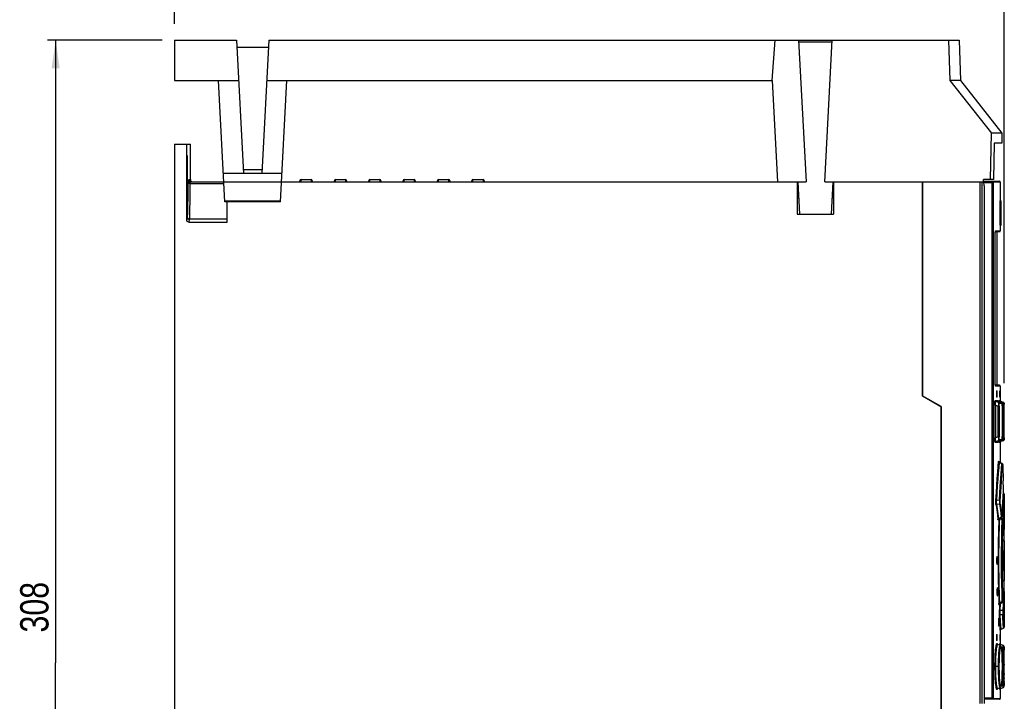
# Model space of a CAD drawing. Extents: x 0 to 594, y 0 to 420.
# Tile 11 of 26: x 218 to 340, y 239 to 324. Entities that reach past the tile are written whole.
import ezdxf

# ---------------------------------------------------------------- set-up
doc = ezdxf.new("R2010")
doc.units = 0
doc.header["$LTSCALE"] = 32.67
doc.layers.get('0').update_dxf_attribs({"linetype": 'CONTINUOUS'})
doc.styles.get("Standard").update_dxf_attribs({"font": 'txt', "width": 0.8})
doc.dimstyles.get("Standard").update_dxf_attribs({"dimtxt": 2.5, "dimasz": 2.5, "dimexe": 1.25, "dimexo": 0.625, "dimtad": 1, "dimcen": 2.5, "dimazin": 3, "dimtfac": 1, "dimtmove": 0, "dimatfit": 3})

# ---------------------------------------------------------------- blocks, each defined once
blk = doc.blocks.new('_FILLED')
at = {"color": 0, "linetype": 'BYBLOCK'}
blk.add_solid([(0, 0), (-1, 0.143), (-1, -0.143)], dxfattribs=at)
blk = doc.blocks.new('*D12')
at = {"color": 2, "linetype": 'CONTINUOUS'}
for p, q in [((237.09, 323.05), (237.09, 332.97)), ((339.65, 278.64), (339.65, 332.97)), ((237.09, 331.97), (288.37, 331.97)), ((339.65, 331.97), (288.37, 331.97))]:
    blk.add_line(p, q, dxfattribs=at)
at = {"color": 2, "linetype": 'CONTINUOUS', "xscale": 3.5, "yscale": 3.5, "zscale": 3.5, "rotation": 180}
blk.add_blockref('_FILLED', (237.09, 331.97), dxfattribs=at)
at = {"color": 2, "linetype": 'CONTINUOUS', "xscale": 3.5, "yscale": 3.5, "zscale": 3.5}
blk.add_blockref('_FILLED', (339.65, 331.97), dxfattribs=at)
at = {"color": 5, "linetype": 'CONTINUOUS', "width": 0.8}
blk.add_text('205', height=3.5, dxfattribs=at).set_placement((282.88, 332.85))
blk = doc.blocks.new('*D13')
at = {"color": 2, "linetype": 'CONTINUOUS'}
for p, q in [((235.55, 321.04), (221.39, 321.04)), ((222.39, 321.04), (222.39, 244.04)), ((222.39, 167.04), (222.39, 244.04)), ((288.78, 167.04), (221.39, 167.04))]:
    blk.add_line(p, q, dxfattribs=at)
at = {"color": 2, "linetype": 'CONTINUOUS', "xscale": 3.5, "yscale": 3.5, "zscale": 3.5}
for p, rotation in [((222.39, 321.04), 90), ((222.39, 167.04), 270)]:
    blk.add_blockref('_FILLED', p, dxfattribs=dict(at, rotation=rotation))
at = {"color": 5, "linetype": 'CONTINUOUS', "width": 0.8}
blk.add_text('308', height=3.5, rotation=90, dxfattribs=at).set_placement((221.51, 247.8))

msp = doc.modelspace()

# ---------------------------------------------------------------- linework, layer by layer
at = {"color": 7, "linetype": 'CONTINUOUS'}
for p, q in [((237.095, 321.04), (237.095, 316.04)), ((237.095, 321.04), (244.755, 321.04)), ((244.755, 321.04), (245.62, 304.54)), ((248.687, 320.14), (244.802, 320.14)), ((248.734, 321.04), (247.87, 304.54)), ((248.734, 321.04), (334.048, 321.04)), ((310.94, 316.04), (311.345, 321.04)), ((314.228, 321.04), (315.145, 303.54)), ((318.349, 320.79), (314.241, 320.79)), ((317.445, 303.54), (318.362, 321.04)), ((332.736, 321.04), (332.9, 316.04)), ((334.048, 321.04), (334.222, 316.04)), ((237.095, 316.04), (245.017, 316.04)), ((243.3, 301.04), (242.514, 316.04)), ((248.472, 316.04), (310.94, 316.04)), ((250.19, 301.04), (250.976, 316.04)), ((310.94, 316.04), (311.595, 303.54)), ((334.222, 316.04), (332.9, 316.04)), ((332.9, 316.04), (338.056, 309.54)), ((334.222, 316.04), (339.345, 309.54)), ((337.941, 303.79), (338.056, 309.54)), ((339.345, 309.54), (338.056, 309.54)), ((339.345, 309.54), (339.323, 308.29)), ((237.095, 308.165), (237.095, 208.165)), ((237.095, 308.165), (239.045, 308.165)), ((238.595, 298.791), (238.595, 308.165)), ((239.045, 303.79), (239.045, 308.165)), ((338.376, 308.29), (338.297, 303.79)), ((339.323, 308.29), (338.376, 308.29)), ((238.68, 303.819), (238.679, 305.935)), ((250.373, 304.54), (243.116, 304.54)), ((247.895, 305.016), (245.595, 305.016)), ((238.68, 303.819), (238.641, 303.819)), ((238.695, 302.416), (238.69, 303.21)), ((238.898, 303.563), (238.898, 303.79)), ((238.917, 303.695), (238.898, 303.79)), ((238.903, 303.56), (238.981, 303.544)), ((238.971, 303.614), (238.917, 303.695)), ((239.052, 303.56), (238.971, 303.614)), ((238.98, 303.54), (315.145, 303.54)), ((239.045, 303.79), (239.064, 303.695)), ((252.595, 303.54), (252.595, 303.665)), ((252.72, 303.79), (253.97, 303.79)), ((254.095, 303.665), (254.095, 303.54)), ((256.845, 303.54), (256.845, 303.665)), ((256.97, 303.79), (258.22, 303.79)), ((258.345, 303.665), (258.345, 303.54)), ((261.095, 303.54), (261.095, 303.665)), ((261.22, 303.79), (262.47, 303.79)), ((262.595, 303.665), (262.595, 303.54)), ((265.345, 303.54), (265.345, 303.665)), ((265.47, 303.79), (266.72, 303.79)), ((266.845, 303.665), (266.845, 303.54)), ((269.595, 303.54), (269.595, 303.665)), ((269.72, 303.79), (270.97, 303.79)), ((271.095, 303.665), (271.095, 303.54)), ((273.845, 303.54), (273.845, 303.665)), ((273.97, 303.79), (275.22, 303.79)), ((275.345, 303.665), (275.345, 303.54)), ((314.045, 303.54), (314.045, 299.54)), ((314.143, 303.54), (314.353, 299.541)), ((317.445, 303.54), (337.095, 303.54)), ((318.446, 303.54), (318.237, 299.541)), ((318.545, 303.54), (318.545, 299.54)), ((329.595, 277.04), (329.595, 303.54)), ((337.095, 303.54), (337.095, 303.79)), ((338.297, 303.79), (337.095, 303.79)), ((337.095, 303.59), (339.047, 303.59)), ((337.177, 303.04), (337.118, 303.54)), ((337.177, 303.04), (337.177, 239.04)), ((339.147, 303.49), (339.147, 301.165)), ((238.625, 301.992), (238.63, 301.188)), ((250.19, 301.04), (243.3, 301.04)), ((243.595, 298.54), (243.595, 301.04)), ((314.045, 301.54), (314.248, 301.54)), ((318.341, 301.54), (318.545, 301.54)), ((339.097, 301.165), (339.097, 298.165)), ((339.097, 301.165), (339.272, 301.165)), ((339.272, 298.165), (339.272, 301.165)), ((314.045, 299.54), (318.237, 299.541)), ((318.237, 299.541), (318.545, 299.54)), ((238.844, 298.54), (243.595, 298.54)), ((339.097, 298.165), (339.272, 298.165)), ((339.147, 298.165), (339.147, 297.465)), ((338.543, 297.365), (339.047, 297.365)), ((338.772, 278.365), (338.772, 297.365)), ((338.532, 278.451), (338.527, 278.5)), ((339.047, 278.365), (338.543, 278.365)), ((338.664, 277.616), (338.663, 277.565)), ((338.663, 277.565), (338.663, 277.015)), ((338.671, 277.665), (338.754, 277.665)), ((338.712, 277.565), (338.712, 277.015)), ((338.758, 277.652), (338.754, 277.665)), ((338.762, 277.015), (338.762, 277.565)), ((339.082, 277.616), (339.082, 277.565)), ((339.082, 277.565), (339.082, 277.015)), ((339.104, 277.665), (339.112, 277.665)), ((339.113, 277.652), (339.112, 277.665)), ((339.114, 277.015), (339.114, 277.565)), ((339.147, 278.265), (339.147, 276.451)), ((329.595, 277.04), (329.532, 277.004)), ((331.845, 275.741), (329.595, 277.04)), ((338.618, 276.354), (338.972, 276.355)), ((338.933, 276.244), (338.618, 276.354)), ((338.754, 276.915), (338.671, 276.915)), ((338.711, 276.966), (338.712, 277.015)), ((338.761, 276.965), (338.762, 277.015)), ((339.27, 276.244), (338.972, 276.354)), ((339.083, 276.929), (339.085, 276.915)), ((339.112, 276.915), (339.095, 276.915)), ((339.114, 276.965), (339.114, 277.015)), ((339.121, 276.355), (339.239, 276.355)), ((339.429, 276.244), (339.121, 276.355)), ((339.54, 276.244), (339.238, 276.355)), ((331.845, 275.741), (331.782, 275.705)), ((331.845, 275.741), (331.845, 212.79)), ((339.288, 276.235), (339.27, 276.244)), ((339.332, 276.201), (339.288, 276.235)), ((339.387, 275.813), (339.386, 275.888)), ((339.387, 275.813), (339.387, 272.014)), ((339.569, 276.23), (339.54, 276.244)), ((339.641, 276.033), (339.64, 276.072)), ((339.641, 275.949), (339.641, 276.033)), ((339.642, 275.773), (339.641, 275.949)), ((339.642, 271.844), (339.642, 275.773)), ((338.618, 271.427), (338.933, 271.537)), ((338.972, 271.426), (338.618, 271.427)), ((338.912, 271.385), (338.95, 271.416)), ((338.95, 271.416), (338.971, 271.426)), ((339.27, 271.537), (338.972, 271.427)), ((339.121, 271.426), (339.429, 271.537)), ((339.239, 271.426), (339.121, 271.426)), ((339.207, 271.411), (339.238, 271.426)), ((339.54, 271.537), (339.238, 271.426)), ((339.641, 271.758), (339.642, 271.844)), ((339.147, 271.33), (339.147, 268.815)), ((338.968, 268.955), (338.968, 268.959)), ((339.376, 268.698), (339.041, 268.869)), ((339.413, 268.672), (339.377, 268.698)), ((339.445, 268.626), (339.422, 268.661)), ((339.466, 268.466), (339.517, 266.563)), ((339.548, 265.044), (339.52, 265.055)), ((339.647, 264.896), (339.645, 262.845)), ((338.916, 261.819), (338.955, 261.847)), ((338.955, 261.847), (339.286, 262.011)), ((339.424, 261.855), (339.209, 261.973)), ((339.377, 262.192), (339.379, 262.23)), ((339.454, 261.833), (339.424, 261.855)), ((339.479, 261.802), (339.454, 261.833)), ((339.507, 261.664), (339.54, 260.875)), ((339.642, 262.461), (339.641, 262.416)), ((339.641, 262.416), (339.641, 262.34)), ((339.645, 262.845), (339.642, 262.461)), ((339.647, 262.29), (339.647, 261.227)), ((339.647, 261.227), (339.627, 260.558)), ((339.583, 258.317), (339.576, 257.517)), ((339.594, 259.063), (339.583, 258.317)), ((339.647, 259.153), (339.647, 254.228)), ((338.696, 256.861), (338.694, 256.69)), ((338.703, 257.011), (338.696, 256.861)), ((338.719, 256.86), (338.712, 257.011)), ((338.721, 256.69), (338.719, 256.86)), ((339.485, 256.947), (339.485, 256.434)), ((339.53, 257.936), (339.528, 257.911)), ((339.531, 257.94), (339.53, 257.936)), ((339.532, 257.939), (339.531, 257.94)), ((339.535, 255.54), (339.535, 257.84)), ((339.576, 257.517), (339.574, 256.691)), ((338.694, 256.69), (338.696, 256.52)), ((338.696, 256.52), (338.703, 256.371)), ((338.712, 256.369), (338.719, 256.52)), ((338.719, 256.52), (338.721, 256.69)), ((339.475, 256.69), (339.475, 256.665)), ((339.476, 256.62), (339.512, 255.853)), ((339.512, 255.853), (339.528, 255.47)), ((339.574, 256.691), (339.576, 255.864)), ((339.528, 255.47), (339.53, 255.445)), ((339.53, 255.445), (339.531, 255.441)), ((339.535, 255.495), (339.535, 255.54)), ((338.758, 253.158), (338.752, 253.009)), ((338.769, 253.008), (338.763, 253.159)), ((339.569, 253.296), (339.54, 252.506)), ((339.593, 254.085), (339.569, 253.296)), ((338.752, 253.009), (338.75, 252.838)), ((338.75, 252.838), (338.752, 252.668)), ((338.752, 252.668), (338.758, 252.518)), ((338.763, 252.517), (338.769, 252.668)), ((338.771, 252.838), (338.769, 253.008)), ((338.769, 252.668), (338.771, 252.838)), ((339.54, 252.506), (339.507, 251.717)), ((339.627, 252.823), (339.647, 252.154)), ((339.647, 252.154), (339.647, 251.09)), ((339.05, 251.316), (339.078, 251.336)), ((339.078, 251.336), (339.424, 251.526)), ((339.506, 251.691), (339.507, 251.71)), ((339.641, 251.041), (339.641, 250.99)), ((339.641, 250.99), (339.641, 250.94)), ((339.641, 250.94), (339.645, 250.536)), ((339.04, 250.335), (339.041, 250.481)), ((339.04, 250.181), (339.04, 250.335)), ((339.041, 250.481), (339.045, 250.61)), ((339.645, 250.536), (339.647, 248.485)), ((339.246, 248.226), (339.548, 248.337)), ((338.689, 247.516), (338.688, 247.465)), ((338.688, 247.465), (338.688, 246.915)), ((338.696, 247.565), (338.776, 247.565)), ((338.734, 247.465), (338.734, 246.915)), ((338.78, 247.552), (338.776, 247.565)), ((338.784, 246.915), (338.784, 247.465)), ((339.084, 247.516), (339.083, 247.465)), ((339.083, 247.465), (339.083, 246.915)), ((339.105, 247.565), (339.113, 247.565)), ((339.114, 247.552), (339.113, 247.565)), ((339.115, 246.915), (339.115, 247.465)), ((339.147, 248.086), (339.147, 246.341)), ((339.199, 248.199), (339.246, 248.226)), ((338.692, 246.829), (338.696, 246.815)), ((338.776, 246.815), (338.696, 246.815)), ((338.733, 246.866), (338.734, 246.915)), ((338.783, 246.865), (338.784, 246.915)), ((338.802, 246.327), (338.785, 246.346)), ((338.842, 246.303), (338.801, 246.327)), ((339.145, 246.193), (338.842, 246.303)), ((339.085, 246.829), (339.086, 246.815)), ((339.113, 246.815), (339.096, 246.815)), ((339.115, 246.865), (339.115, 246.915)), ((339.503, 246.194), (339.2, 246.304)), ((339.531, 246.18), (339.503, 246.194)), ((339.629, 245.628), (339.626, 245.751)), ((339.632, 245.479), (339.629, 245.628)), ((339.636, 245.208), (339.632, 245.479)), ((339.64, 244.755), (339.636, 245.208)), ((339.642, 243.753), (339.64, 244.755)), ((339.405, 243.59), (339.404, 243.919)), ((339.64, 242.592), (339.642, 243.753)), ((339.638, 242.126), (339.64, 242.592)), ((338.842, 240.878), (339.145, 240.988)), ((339.2, 240.877), (339.503, 240.987)), ((339.629, 241.538), (339.632, 241.676)), ((339.632, 241.676), (339.634, 241.838)), ((339.634, 241.838), (339.638, 242.126)), ((339.147, 240.84), (339.147, 239.64)), ((339.047, 239.54), (337.177, 239.54))]:
    msp.add_line(p, q, dxfattribs=at)
at = {"color": 9, "linetype": 'CONTINUOUS'}
for p, q in [((238.68, 305.665), (238.641, 305.665)), ((238.721, 303.79), (238.72, 302.56)), ((238.721, 303.79), (238.748, 303.79)), ((238.721, 303.381), (238.832, 303.381)), ((238.898, 303.79), (239.045, 303.79)), ((238.971, 303.295), (238.967, 301.928)), ((238.976, 303.469), (238.971, 303.295)), ((238.971, 303.295), (243.182, 303.295)), ((252.72, 303.54), (252.72, 303.79)), ((253.97, 303.79), (253.97, 303.54)), ((256.97, 303.54), (256.97, 303.79)), ((258.22, 303.79), (258.22, 303.54)), ((261.22, 303.54), (261.22, 303.79)), ((262.47, 303.79), (262.47, 303.54)), ((265.47, 303.54), (265.47, 303.79)), ((266.72, 303.79), (266.72, 303.54)), ((269.72, 303.54), (269.72, 303.79)), ((270.97, 303.79), (270.97, 303.54)), ((273.97, 303.54), (273.97, 303.79)), ((275.22, 303.79), (275.22, 303.54)), ((329.532, 277.004), (329.532, 303.54)), ((336.606, 303.54), (336.606, 239.04)), ((336.863, 303.54), (336.863, 239.04)), ((338.262, 303.39), (337.136, 303.39)), ((338.163, 239.74), (338.163, 303.39)), ((338.262, 303.39), (338.262, 239.74)), ((339.147, 303.49), (338.273, 303.49)), ((238.72, 302.56), (238.714, 301.587)), ((250.195, 301.135), (243.295, 301.135)), ((339.227, 301.165), (339.227, 298.165)), ((238.655, 299.154), (238.595, 298.791)), ((238.905, 298.905), (238.844, 298.54)), ((243.595, 298.905), (238.905, 298.905)), ((338.512, 296.815), (338.515, 297.015)), ((338.515, 297.015), (338.518, 297.074)), ((338.521, 297.142), (338.524, 297.197)), ((338.555, 297.434), (338.573, 297.465)), ((338.573, 297.465), (339.147, 297.465)), ((338.513, 296.815), (338.512, 296.815)), ((338.512, 278.915), (338.513, 278.915)), ((338.513, 278.837), (338.512, 278.915)), ((338.527, 278.5), (338.524, 278.535)), ((338.538, 278.389), (338.532, 278.451)), ((338.552, 278.323), (338.56, 278.314)), ((338.56, 278.314), (338.573, 278.265)), ((339.147, 278.265), (338.573, 278.265)), ((338.762, 277.565), (338.712, 277.565)), ((339.114, 277.565), (339.085, 277.565)), ((331.782, 275.705), (329.532, 277.004)), ((338.52, 276.495), (338.873, 276.495)), ((338.712, 277.015), (338.762, 277.015)), ((338.873, 276.495), (338.885, 276.436)), ((338.885, 276.436), (338.92, 276.386)), ((338.92, 276.386), (338.972, 276.354)), ((338.972, 276.355), (338.971, 276.355)), ((339.023, 276.496), (339.14, 276.496)), ((339.036, 276.435), (339.023, 276.495)), ((339.085, 277.015), (339.114, 277.015)), ((339.187, 276.386), (339.239, 276.355)), ((339.239, 276.355), (339.238, 276.355)), ((331.782, 275.705), (331.782, 212.79)), ((338.46, 275.906), (338.558, 275.906)), ((338.46, 275.906), (338.46, 271.875)), ((338.558, 275.906), (338.902, 275.785)), ((338.558, 275.906), (338.558, 271.875)), ((338.902, 275.785), (339, 275.785)), ((338.902, 271.996), (338.902, 275.785)), ((339.268, 276.244), (338.933, 276.244)), ((339, 275.785), (339, 271.996)), ((339.367, 276.103), (339.031, 276.103)), ((339.27, 276.244), (339.268, 276.244)), ((339.268, 276.244), (339.32, 276.212)), ((339.387, 275.813), (339.387, 275.767)), ((339.387, 275.767), (339.387, 275.767)), ((339.394, 275.787), (339.415, 275.779)), ((339.426, 275.922), (339.415, 275.779)), ((339.415, 275.779), (339.514, 275.779)), ((339.415, 272.001), (339.415, 275.779)), ((339.54, 276.244), (339.429, 276.244)), ((339.514, 275.779), (339.514, 272.001)), ((339.639, 276.103), (339.528, 276.103)), ((339.54, 276.244), (339.54, 276.244)), ((339.54, 276.244), (339.589, 276.214)), ((339.592, 276.213), (339.626, 276.164)), ((339.626, 276.163), (339.639, 276.103)), ((339.641, 276.054), (339.641, 276.033)), ((338.558, 271.875), (338.46, 271.875)), ((338.902, 271.996), (338.558, 271.875)), ((338.921, 271.395), (338.886, 271.346)), ((339, 271.996), (338.902, 271.996)), ((338.971, 271.426), (338.921, 271.395)), ((338.933, 271.537), (339.268, 271.537)), ((338.971, 271.426), (338.972, 271.426)), ((339.031, 271.678), (339.367, 271.678)), ((339.069, 271.394), (339.122, 271.426)), ((339.187, 271.395), (339.152, 271.346)), ((339.239, 271.426), (339.187, 271.395)), ((339.238, 271.426), (339.239, 271.426)), ((339.32, 271.569), (339.268, 271.537)), ((339.268, 271.537), (339.27, 271.537)), ((339.355, 271.619), (339.32, 271.569)), ((339.367, 271.678), (339.355, 271.619)), ((339.387, 272.014), (339.387, 272.014)), ((339.387, 272.014), (339.387, 271.976)), ((339.415, 272.001), (339.394, 271.994)), ((339.514, 272.001), (339.415, 272.001)), ((339.415, 272.001), (339.427, 271.856)), ((339.429, 271.537), (339.54, 271.537)), ((339.528, 271.678), (339.639, 271.678)), ((339.592, 271.569), (339.54, 271.537)), ((339.54, 271.537), (339.54, 271.537)), ((339.641, 271.77), (339.641, 271.758)), ((339.642, 271.875), (339.642, 271.844)), ((338.873, 271.286), (338.52, 271.286)), ((338.886, 271.346), (338.873, 271.286)), ((338.885, 271.314), (338.873, 271.286)), ((338.889, 271.345), (338.885, 271.314)), ((339.14, 271.285), (339.023, 271.285)), ((339.152, 271.346), (339.14, 271.285)), ((339.142, 271.314), (339.14, 271.285)), ((338.969, 268.961), (338.975, 268.877)), ((338.893, 268.305), (338.946, 268.932)), ((338.975, 268.877), (338.975, 268.866)), ((338.993, 268.841), (339.045, 268.813)), ((339.045, 268.813), (339.354, 268.654)), ((339.257, 267.435), (339.354, 268.654)), ((339.354, 268.654), (339.404, 268.627)), ((339.354, 267.317), (339.452, 268.536)), ((339.404, 268.627), (339.438, 268.585)), ((339.438, 268.585), (339.452, 268.535)), ((339.466, 268.466), (339.465, 268.481)), ((339.466, 268.466), (339.466, 268.471)), ((339.148, 265.862), (339.257, 267.435)), ((339.245, 265.756), (339.354, 267.317)), ((339.048, 264.153), (339.148, 265.862)), ((339.146, 264.08), (339.245, 265.756)), ((339.537, 265.356), (339.539, 265.406)), ((339.537, 265.356), (339.537, 265.347)), ((339.537, 265.356), (339.537, 265.347)), ((339.54, 265.615), (339.54, 265.611)), ((339.54, 265.606), (339.54, 265.611)), ((339.541, 265.543), (339.541, 265.552)), ((339.048, 264.153), (338.709, 264.109)), ((339.461, 263.35), (339.498, 264.117)), ((339.498, 264.117), (339.537, 264.85)), ((339.537, 264.85), (339.548, 265.044)), ((339.597, 263.993), (339.636, 264.713)), ((339.636, 264.713), (339.647, 264.903)), ((338.723, 263.664), (339.053, 263.704)), ((338.808, 263.075), (338.723, 263.664)), ((339.053, 263.704), (339.13, 263.153)), ((339.229, 263.273), (339.152, 263.824)), ((339.299, 262.722), (339.229, 263.273)), ((339.461, 263.35), (339.428, 263.35)), ((339.559, 263.238), (339.597, 263.993)), ((338.787, 262.366), (338.856, 261.777)), ((338.87, 261.827), (338.856, 261.776)), ((338.865, 261.725), (338.856, 261.777)), ((338.896, 261.944), (338.89, 261.827)), ((339.265, 262.05), (338.955, 261.897)), ((339.059, 261.301), (339.082, 261.91)), ((339.082, 261.91), (339.396, 261.733)), ((339.316, 262.079), (339.265, 262.05)), ((339.363, 262.171), (339.299, 262.722)), ((339.379, 262.23), (339.379, 262.236)), ((339.407, 262.861), (339.46, 262.859)), ((339.46, 262.859), (339.486, 262.068)), ((339.48, 261.684), (339.494, 261.649)), ((339.486, 262.068), (339.494, 261.771)), ((339.507, 261.664), (339.507, 261.671)), ((339.576, 260.509), (339.554, 260.499)), ((339.623, 260.585), (339.606, 261.376)), ((339.627, 260.554), (339.627, 260.558)), ((339.41, 257.761), (339.426, 259.056)), ((339.627, 257.278), (339.632, 258.09)), ((339.632, 258.09), (339.642, 258.873)), ((339.642, 258.873), (339.647, 259.153)), ((339.407, 256.443), (339.41, 257.761)), ((339.626, 256.398), (339.627, 257.278)), ((339.415, 255.172), (339.407, 256.443)), ((339.574, 256.69), (339.625, 256.69)), ((339.63, 255.548), (339.626, 256.398)), ((339.637, 254.847), (339.63, 255.548)), ((339.647, 254.228), (339.637, 254.847)), ((339.396, 251.648), (339.364, 252.672)), ((339.61, 252.839), (339.623, 252.796)), ((339.627, 252.823), (339.627, 252.827)), ((338.989, 251.279), (338.983, 251.385)), ((339.015, 251.353), (339.009, 251.254)), ((339.015, 251.353), (339.015, 251.36)), ((339.07, 251.336), (339.045, 250.61)), ((339.076, 251.419), (339.082, 251.471)), ((339.396, 251.648), (339.082, 251.471)), ((339.143, 250.511), (339.173, 251.353)), ((339.173, 251.353), (339.174, 251.389)), ((339.446, 251.668), (339.396, 251.648)), ((339.486, 251.313), (339.46, 250.522)), ((339.494, 251.61), (339.486, 251.313)), ((339.507, 251.717), (339.506, 251.691)), ((339.507, 251.71), (339.507, 251.717)), ((339.559, 250.423), (339.584, 251.214)), ((339.089, 249.08), (339.047, 249.914)), ((339.46, 250.522), (339.143, 250.511)), ((339.145, 250.024), (339.461, 250.031)), ((339.188, 249.206), (339.145, 250.024)), ((339.579, 249.741), (339.559, 250.143)), ((339.612, 249.091), (339.579, 249.741)), ((339.246, 248.226), (339.188, 249.206)), ((339.548, 248.337), (339.514, 248.96)), ((339.647, 248.478), (339.612, 249.091)), ((338.784, 247.465), (338.734, 247.465)), ((339.115, 247.465), (339.086, 247.465)), ((338.734, 246.915), (338.784, 246.915)), ((338.823, 246.3), (338.842, 246.303)), ((339.086, 246.915), (339.115, 246.915)), ((339.112, 246.403), (339.114, 246.391)), ((339.175, 246.177), (339.177, 246.2)), ((339.177, 246.2), (339.195, 246.3)), ((339.195, 246.3), (339.2, 246.304)), ((339.353, 245.456), (339.354, 245.432)), ((339.379, 244.987), (339.379, 244.979)), ((339.387, 244.791), (339.388, 244.732)), ((339.429, 244.8), (339.436, 245.07)), ((339.628, 245.692), (339.63, 245.616)), ((339.636, 245.223), (339.636, 245.208)), ((339.028, 243.59), (338.49, 243.59)), ((339.395, 244.461), (339.398, 244.376)), ((339.401, 244.175), (339.401, 244.152)), ((339.404, 243.919), (339.404, 243.883)), ((339.516, 243.59), (339.405, 243.59)), ((339.642, 243.884), (339.642, 243.753)), ((339.379, 242.196), (339.379, 242.192)), ((339.388, 242.447), (339.386, 242.383)), ((339.397, 242.796), (339.395, 242.718)), ((339.401, 243.019), (339.401, 243.003)), ((339.404, 243.295), (339.404, 243.251)), ((339.436, 242.109), (339.429, 242.378)), ((339.638, 242.191), (339.638, 242.126)), ((339.641, 242.718), (339.64, 242.592)), ((339.176, 240.991), (339.175, 241.003)), ((339.354, 241.747), (339.352, 241.72)), ((339.63, 241.563), (339.629, 241.538)), ((339.633, 241.745), (339.632, 241.676)), ((339.114, 240.79), (339.113, 240.779)), ((337.177, 239.74), (338.262, 239.74)), ((338.273, 239.64), (339.147, 239.64))]:
    msp.add_line(p, q, dxfattribs=at)
at = {"color": 7, "linetype": 'CONTINUOUS'}
for points in [[(238.66, 306.79), (238.658, 306.782), (238.653, 306.717), (238.649, 306.591), (238.645, 306.411), (238.643, 306.188), (238.641, 305.935), (238.641, 303.819)], [(238.679, 305.935), (238.678, 306.188), (238.675, 306.411), (238.671, 306.591), (238.667, 306.717), (238.663, 306.782), (238.66, 306.79)], [(238.641, 303.819), (238.635, 303.545), (238.63, 303.21), (238.627, 302.827), (238.625, 301.992)], [(238.69, 303.21), (238.685, 303.546), (238.68, 303.819)], [(238.721, 303.79), (238.723, 303.767), (238.728, 303.742)], [(238.728, 303.742), (238.735, 303.718), (238.744, 303.693), (238.756, 303.67)], [(238.748, 303.79), (238.767, 303.695), (238.822, 303.614), (238.903, 303.56)], [(238.756, 303.67), (238.77, 303.649), (238.785, 303.63), (238.801, 303.613), (238.818, 303.598), (238.835, 303.586)], [(238.835, 303.586), (238.86, 303.571), (238.888, 303.558), (238.918, 303.548), (238.949, 303.542), (238.98, 303.54)], [(239.064, 303.695), (239.118, 303.614), (239.199, 303.56)], [(238.66, 300.165), (238.668, 300.21), (238.675, 300.343), (238.681, 300.557), (238.686, 300.843), (238.691, 301.188), (238.694, 301.577), (238.695, 302.416)], [(238.63, 301.188), (238.634, 300.843), (238.639, 300.557), (238.646, 300.343), (238.653, 300.21), (238.66, 300.165)], [(238.844, 298.54), (238.749, 298.559), (238.668, 298.614), (238.614, 298.695), (238.595, 298.791)], [(338.513, 278.915), (338.513, 296.833), (338.514, 296.919), (338.515, 296.999), (338.518, 297.074), (338.521, 297.142), (338.525, 297.204), (338.53, 297.259)], [(338.53, 297.259), (338.535, 297.306), (338.54, 297.345), (338.545, 297.376), (338.549, 297.398), (338.551, 297.404)], [(338.527, 278.5), (338.523, 278.556), (338.52, 278.618), (338.517, 278.685), (338.515, 278.759), (338.513, 278.837), (338.513, 278.915)], [(338.546, 278.347), (338.541, 278.374), (338.537, 278.409), (338.532, 278.451)], [(338.553, 278.319), (338.553, 278.32), (338.55, 278.329), (338.546, 278.347)], [(338.671, 277.665), (338.667, 277.652), (338.664, 277.616)], [(338.712, 277.565), (338.711, 277.615), (338.708, 277.652)], [(338.762, 277.565), (338.761, 277.616), (338.758, 277.652)], [(339.085, 277.665), (339.083, 277.652), (339.082, 277.616)], [(339.114, 277.565), (339.114, 277.616), (339.113, 277.652)], [(338.663, 277.015), (338.664, 276.965), (338.667, 276.929), (338.671, 276.915)], [(338.704, 276.915), (338.708, 276.929), (338.711, 276.966)], [(338.754, 276.915), (338.758, 276.929), (338.761, 276.965)], [(338.971, 276.355), (338.948, 276.366), (338.91, 276.399), (338.891, 276.428), (338.887, 276.439)], [(339.082, 277.015), (339.082, 276.965), (339.083, 276.929)], [(339.112, 276.915), (339.113, 276.929), (339.114, 276.965)], [(339.146, 276.453), (339.142, 276.471), (339.141, 276.478), (339.141, 276.479)], [(339.238, 276.355), (339.233, 276.357), (339.2, 276.376), (339.174, 276.4), (339.156, 276.427), (339.146, 276.453)], [(339.386, 275.888), (339.384, 275.954), (339.382, 276.01), (339.378, 276.056), (339.374, 276.094), (339.369, 276.125), (339.357, 276.16), (339.332, 276.201)], [(339.614, 276.186), (339.594, 276.21), (339.569, 276.23)], [(339.64, 276.072), (339.64, 276.086), (339.64, 276.098), (339.639, 276.107), (339.638, 276.118), (339.635, 276.137), (339.627, 276.161), (339.614, 276.186)], [(339.16, 271.361), (339.18, 271.388), (339.207, 271.411)], [(339.27, 271.537), (339.287, 271.545), (339.331, 271.58), (339.357, 271.621), (339.369, 271.657), (339.374, 271.688), (339.378, 271.726), (339.382, 271.774)], [(339.382, 271.774), (339.384, 271.832), (339.386, 271.9)], [(339.386, 271.9), (339.387, 271.976), (339.387, 272.014)], [(339.54, 271.537), (339.568, 271.55), (339.593, 271.57), (339.613, 271.593), (339.627, 271.618), (339.635, 271.642), (339.638, 271.661), (339.639, 271.672), (339.639, 271.681), (339.64, 271.691), (339.64, 271.703), (339.64, 271.718), (339.641, 271.758)], [(338.887, 271.341), (338.887, 271.341), (338.892, 271.355), (338.912, 271.385)], [(339.141, 271.303), (339.141, 271.302), (339.141, 271.304), (339.143, 271.313), (339.148, 271.334), (339.16, 271.361)], [(338.992, 268.91), (338.975, 268.938), (338.968, 268.955)], [(339.042, 268.869), (339.022, 268.881), (338.992, 268.91)], [(339.422, 268.661), (339.388, 268.691), (339.376, 268.698)], [(339.466, 268.471), (339.465, 268.481), (339.464, 268.52), (339.462, 268.548), (339.46, 268.57), (339.456, 268.594), (339.445, 268.626)], [(339.537, 265.347), (339.538, 265.369), (339.54, 265.405), (339.54, 265.449), (339.541, 265.499), (339.541, 265.552), (339.54, 265.606), (339.517, 266.563)], [(339.379, 262.23), (339.429, 263.371), (339.487, 264.492), (339.537, 265.347)], [(339.647, 264.903), (339.639, 264.95), (339.611, 265.001), (339.56, 265.039), (339.548, 265.044)], [(338.883, 261.766), (338.882, 261.763), (338.883, 261.766), (338.892, 261.786), (338.916, 261.819)], [(339.286, 262.011), (339.299, 262.018), (339.334, 262.048), (339.357, 262.084)], [(339.357, 262.084), (339.368, 262.116), (339.373, 262.14), (339.375, 262.164), (339.377, 262.192)], [(339.501, 261.743), (339.494, 261.77), (339.479, 261.802)], [(339.507, 261.671), (339.506, 261.696), (339.504, 261.721), (339.501, 261.743)], [(339.641, 262.34), (339.642, 262.304), (339.642, 262.29)], [(339.54, 260.875), (339.569, 260.085), (339.593, 259.296)], [(339.557, 260.405), (339.571, 260.414), (339.593, 260.436), (339.608, 260.46), (339.618, 260.485), (339.624, 260.506), (339.625, 260.521), (339.626, 260.533), (339.627, 260.548), (339.627, 260.554)], [(339.557, 260.404), (339.577, 260.419), (339.598, 260.443), (339.612, 260.468), (339.621, 260.493), (339.625, 260.513), (339.626, 260.527)], [(339.594, 259.063), (339.594, 259.142), (339.594, 259.226), (339.593, 259.296)], [(339.647, 259.153), (339.647, 259.159), (339.646, 259.169), (339.645, 259.18), (339.642, 259.191), (339.639, 259.201), (339.635, 259.212), (339.63, 259.223), (339.624, 259.233), (339.617, 259.244), (339.609, 259.253), (339.6, 259.262), (339.593, 259.268)], [(338.733, 257.19), (338.727, 257.183), (338.714, 257.123), (338.703, 257.011)], [(338.771, 256.69), (338.769, 256.861), (338.762, 257.01), (338.753, 257.123), (338.74, 257.183), (338.733, 257.19)], [(339.476, 256.761), (339.495, 257.145), (339.528, 257.911)], [(339.535, 257.84), (339.535, 257.886), (339.534, 257.922), (339.532, 257.939)], [(338.703, 256.371), (338.714, 256.258), (338.727, 256.198), (338.733, 256.191)], [(338.733, 256.191), (338.74, 256.198), (338.752, 256.258), (338.762, 256.37), (338.769, 256.52), (338.771, 256.69)], [(339.476, 256.761), (339.475, 256.741), (339.475, 256.716), (339.475, 256.69)], [(339.475, 256.665), (339.475, 256.64), (339.476, 256.62)], [(339.576, 255.864), (339.583, 255.065), (339.594, 254.319)], [(339.531, 255.441), (339.532, 255.442), (339.534, 255.459), (339.535, 255.495)], [(338.787, 253.338), (338.78, 253.33), (338.768, 253.271), (338.758, 253.158)], [(338.822, 252.838), (338.82, 253.008), (338.814, 253.158), (338.804, 253.27), (338.793, 253.33), (338.787, 253.338)], [(339.593, 254.085), (339.594, 254.156), (339.594, 254.242), (339.594, 254.319)], [(339.593, 254.113), (339.599, 254.118), (339.611, 254.131), (339.621, 254.144), (339.629, 254.157), (339.636, 254.171), (339.641, 254.185)], [(339.641, 254.185), (339.644, 254.198), (339.646, 254.211), (339.647, 254.222), (339.647, 254.228)], [(338.758, 252.518), (338.768, 252.406), (338.78, 252.346), (338.787, 252.338)], [(338.787, 252.338), (338.793, 252.346), (338.804, 252.405), (338.814, 252.518), (338.82, 252.667), (338.822, 252.838)], [(339.591, 252.947), (339.57, 252.968), (339.557, 252.976)], [(339.624, 252.875), (339.618, 252.897), (339.607, 252.923), (339.591, 252.947)], [(339.627, 252.827), (339.627, 252.836), (339.626, 252.849), (339.625, 252.86), (339.624, 252.875)], [(339.007, 251.244), (339.007, 251.246), (339.011, 251.259), (339.024, 251.285), (339.05, 251.316)], [(339.424, 251.526), (339.456, 251.549), (339.48, 251.58), (339.495, 251.612), (339.501, 251.64), (339.504, 251.663), (339.506, 251.691)], [(339.642, 251.09), (339.642, 251.077), (339.641, 251.041)], [(338.94, 249.589), (338.936, 249.581), (338.926, 249.522), (338.919, 249.409)], [(338.967, 249.089), (338.965, 249.26), (338.961, 249.409), (338.954, 249.521), (338.945, 249.581), (338.94, 249.589)], [(339.047, 249.914), (339.042, 250.038), (339.04, 250.181)], [(338.919, 249.409), (338.914, 249.26), (338.912, 249.089)], [(338.912, 249.089), (338.914, 248.919), (338.919, 248.769)], [(338.919, 248.769), (338.926, 248.657), (338.935, 248.597), (338.94, 248.589)], [(338.94, 248.589), (338.945, 248.597), (338.954, 248.656), (338.961, 248.769), (338.965, 248.918), (338.967, 249.089)], [(339.548, 248.337), (339.561, 248.342), (339.611, 248.38), (339.639, 248.431), (339.647, 248.478)], [(338.696, 247.565), (338.692, 247.552), (338.689, 247.516)], [(338.734, 247.465), (338.733, 247.515), (338.73, 247.552)], [(338.784, 247.465), (338.783, 247.516), (338.78, 247.552)], [(339.086, 247.565), (339.085, 247.552), (339.084, 247.516)], [(339.115, 247.465), (339.115, 247.516), (339.114, 247.552)], [(339.147, 248.086), (339.151, 248.121), (339.168, 248.163), (339.199, 248.199)], [(338.688, 246.915), (338.689, 246.865), (338.692, 246.829)], [(338.726, 246.815), (338.73, 246.829), (338.733, 246.866)], [(338.776, 246.815), (338.78, 246.829), (338.783, 246.865)], [(339.083, 246.915), (339.084, 246.865), (339.085, 246.829)], [(339.2, 246.304), (339.169, 246.32), (339.132, 246.356), (339.116, 246.383), (339.112, 246.395), (339.112, 246.397)], [(339.113, 246.815), (339.114, 246.829), (339.115, 246.865)], [(339.404, 243.919), (339.401, 244.152), (339.398, 244.376), (339.393, 244.589), (339.387, 244.791), (339.379, 244.979), (339.371, 245.153), (339.363, 245.312), (339.353, 245.456), (339.342, 245.586), (339.331, 245.7), (339.319, 245.799), (339.307, 245.884), (339.293, 245.956), (339.278, 246.018), (339.261, 246.07), (339.235, 246.12), (339.186, 246.171), (339.145, 246.193)], [(339.626, 245.751), (339.624, 245.804), (339.623, 245.852), (339.621, 245.894), (339.619, 245.932), (339.616, 245.964), (339.614, 245.993), (339.612, 246.017), (339.609, 246.039), (339.606, 246.059), (339.602, 246.08), (339.594, 246.104), (339.575, 246.139), (339.531, 246.18)], [(339.145, 240.988), (339.186, 241.01), (339.235, 241.061), (339.26, 241.11), (339.278, 241.162), (339.293, 241.223), (339.306, 241.295), (339.319, 241.38), (339.331, 241.479), (339.342, 241.592), (339.352, 241.72), (339.362, 241.864), (339.371, 242.023), (339.379, 242.196), (339.386, 242.383), (339.392, 242.583), (339.397, 242.796), (339.401, 243.019), (339.404, 243.251), (339.405, 243.59)], [(339.503, 240.987), (339.531, 241.001), (339.575, 241.042), (339.595, 241.079), (339.602, 241.103), (339.606, 241.123), (339.609, 241.143), (339.612, 241.165), (339.614, 241.189), (339.617, 241.218), (339.619, 241.25), (339.621, 241.286), (339.622, 241.327), (339.624, 241.372), (339.626, 241.422), (339.629, 241.538)], [(338.787, 240.84), (338.785, 240.834), (338.802, 240.854), (338.842, 240.878)], [(339.112, 240.785), (339.112, 240.785), (339.116, 240.796), (339.131, 240.824), (339.169, 240.861), (339.2, 240.877)]]:
    msp.add_lwpolyline(points, dxfattribs=at)
at = {"color": 9, "linetype": 'CONTINUOUS'}
for points in [[(238.743, 303.596), (238.733, 303.645), (238.727, 303.694), (238.723, 303.743), (238.721, 303.79)], [(238.832, 303.381), (238.815, 303.406), (238.798, 303.436), (238.783, 303.469), (238.768, 303.507), (238.754, 303.55), (238.743, 303.596)], [(238.832, 303.381), (238.861, 303.468), (238.863, 303.54), (238.835, 303.586)], [(238.971, 303.295), (238.941, 303.3), (238.911, 303.311), (238.882, 303.329), (238.855, 303.353), (238.832, 303.381)], [(238.98, 303.54), (238.978, 303.522), (238.976, 303.469)], [(338.174, 303.59), (338.17, 303.575), (338.166, 303.532), (338.164, 303.467), (338.163, 303.39)], [(338.174, 303.59), (338.225, 303.576), (338.261, 303.54), (338.273, 303.49)], [(338.273, 303.49), (338.268, 303.477), (338.264, 303.441), (338.262, 303.39)], [(238.967, 301.928), (238.959, 300.864), (238.952, 300.338), (238.944, 299.88), (238.935, 299.523), (238.927, 299.261), (238.919, 299.081), (238.912, 298.967), (238.905, 298.905)], [(238.714, 301.587), (238.703, 300.559), (238.695, 300.11), (238.686, 299.759), (238.678, 299.502), (238.669, 299.325), (238.662, 299.214), (238.655, 299.154)], [(238.655, 299.154), (238.674, 299.059), (238.728, 298.978), (238.809, 298.924), (238.905, 298.905)], [(338.573, 297.465), (338.559, 297.414), (338.523, 297.378)], [(338.524, 297.197), (338.538, 297.342), (338.555, 297.434)], [(338.524, 278.535), (338.515, 278.717), (338.515, 278.758)], [(338.573, 278.265), (338.555, 278.297), (338.538, 278.389)], [(338.46, 275.906), (338.463, 276.096), (338.472, 276.259), (338.485, 276.386), (338.501, 276.467), (338.52, 276.495)], [(338.618, 276.354), (338.566, 276.386), (338.532, 276.436), (338.52, 276.495)], [(338.558, 275.906), (338.553, 275.991), (338.551, 276.068), (338.552, 276.139), (338.555, 276.201), (338.562, 276.254), (338.571, 276.297), (338.584, 276.33), (338.599, 276.35), (338.618, 276.354)], [(338.873, 276.495), (338.885, 276.465), (338.889, 276.435)], [(339.005, 276.342), (339.007, 276.385), (339.015, 276.467), (339.023, 276.496)], [(339.122, 276.355), (339.07, 276.386), (339.036, 276.435)], [(339.096, 276.308), (339.102, 276.337), (339.121, 276.355)], [(339.14, 276.496), (339.152, 276.436), (339.187, 276.386)], [(338.933, 276.244), (338.933, 276.216), (338.93, 276.15), (338.923, 276.048), (338.913, 275.925), (338.902, 275.785)], [(339.031, 276.103), (339.019, 276.162), (338.985, 276.211), (338.933, 276.244)], [(339, 275.785), (339.002, 275.912), (339.009, 276.012), (339.019, 276.078), (339.031, 276.103)], [(339.32, 276.212), (339.354, 276.163), (339.367, 276.103)], [(339.367, 276.103), (339.375, 276.077), (339.381, 276.007), (339.385, 275.9), (339.386, 275.888)], [(339.429, 276.244), (339.436, 276.217), (339.437, 276.15), (339.434, 276.048), (339.426, 275.922)], [(339.528, 276.103), (339.516, 276.162), (339.481, 276.212), (339.429, 276.244)], [(339.514, 275.779), (339.515, 275.909), (339.518, 276.011), (339.522, 276.079), (339.528, 276.103)], [(339.639, 276.103), (339.64, 276.078), (339.64, 276.072)], [(338.52, 271.286), (338.5, 271.316), (338.484, 271.399), (338.471, 271.53), (338.463, 271.693), (338.46, 271.875)], [(338.52, 271.286), (338.532, 271.344), (338.566, 271.394), (338.618, 271.426)], [(338.618, 271.427), (338.599, 271.431), (338.584, 271.451), (338.571, 271.484), (338.562, 271.527), (338.555, 271.58), (338.552, 271.642), (338.551, 271.712), (338.553, 271.79), (338.558, 271.875)], [(338.902, 271.996), (338.914, 271.853), (338.923, 271.728), (338.93, 271.629), (338.933, 271.564), (338.933, 271.537)], [(338.933, 271.537), (338.984, 271.569), (339.019, 271.618), (339.031, 271.678)], [(339.031, 271.678), (339.018, 271.704), (339.008, 271.773), (339.002, 271.873), (339, 271.996)], [(339.023, 271.285), (339.014, 271.316), (339.007, 271.4), (339.006, 271.428)], [(339.023, 271.285), (339.035, 271.344), (339.069, 271.394)], [(339.121, 271.426), (339.102, 271.446), (339.096, 271.473)], [(339.386, 271.9), (339.385, 271.879), (339.381, 271.772), (339.375, 271.703), (339.367, 271.678)], [(339.427, 271.856), (339.434, 271.73), (339.437, 271.629), (339.435, 271.563), (339.429, 271.537)], [(339.429, 271.537), (339.48, 271.568), (339.515, 271.617), (339.528, 271.678)], [(339.528, 271.678), (339.522, 271.703), (339.518, 271.773), (339.515, 271.875), (339.514, 272.001)], [(339.639, 271.678), (339.627, 271.619), (339.593, 271.569)], [(339.641, 271.737), (339.64, 271.702), (339.639, 271.678)], [(338.946, 268.932), (338.954, 268.99), (338.961, 269), (338.969, 268.961)], [(338.779, 266.837), (338.836, 267.605), (338.893, 268.305)], [(338.877, 266.74), (338.935, 267.5), (338.991, 268.192), (339.045, 268.813)], [(338.946, 268.932), (338.959, 268.883), (338.993, 268.841)], [(339.045, 268.813), (339.041, 268.859), (339.041, 268.869)], [(339.376, 268.698), (339.371, 268.695), (339.354, 268.654)], [(339.464, 268.52), (339.463, 268.526), (339.459, 268.559), (339.456, 268.562), (339.452, 268.536)], [(338.611, 264.181), (338.664, 265.117), (338.721, 266.006), (338.779, 266.837)], [(338.709, 264.109), (338.763, 265.039), (338.819, 265.918), (338.877, 266.74)], [(339.54, 265.449), (339.541, 265.471), (339.541, 265.499)], [(338.625, 263.544), (338.615, 263.642), (338.608, 263.763), (338.605, 263.903), (338.606, 264.045), (338.611, 264.181)], [(338.709, 264.109), (338.66, 264.126), (338.626, 264.151), (338.611, 264.181)], [(338.723, 263.664), (338.71, 263.7), (338.7, 263.742), (338.692, 263.788), (338.688, 263.837), (338.687, 263.888), (338.688, 263.941), (338.692, 263.995), (338.699, 264.052), (338.709, 264.109)], [(339.048, 264.153), (339.058, 264.031), (339.063, 263.906), (339.061, 263.792), (339.053, 263.704)], [(339.146, 264.08), (339.131, 264.109), (339.097, 264.135), (339.048, 264.153)], [(338.625, 263.544), (338.639, 263.593), (338.673, 263.635), (338.723, 263.664)], [(338.625, 263.544), (338.71, 262.955), (338.787, 262.366)], [(338.955, 261.897), (338.885, 262.486), (338.808, 263.075)], [(339.053, 263.704), (339.103, 263.732), (339.137, 263.774), (339.152, 263.824)], [(339.13, 263.153), (339.201, 262.602), (339.265, 262.05)], [(339.152, 263.824), (339.147, 263.876), (339.144, 263.94), (339.144, 264.011), (339.146, 264.08)], [(339.461, 263.35), (339.474, 263.241), (339.479, 263.11), (339.474, 262.977), (339.46, 262.859)], [(339.46, 262.859), (339.51, 262.882), (339.545, 262.916), (339.559, 262.958)], [(339.559, 263.238), (339.546, 263.285), (339.512, 263.324), (339.461, 263.35)], [(339.559, 262.958), (339.557, 263.028), (339.557, 263.104), (339.557, 263.177), (339.559, 263.238)], [(339.606, 261.376), (339.584, 262.167), (339.559, 262.958)], [(338.89, 261.827), (338.882, 261.749), (338.874, 261.714), (338.865, 261.725)], [(338.955, 261.897), (338.905, 261.869), (338.87, 261.827)], [(338.978, 261.859), (338.961, 261.381), (338.941, 260.725), (338.922, 260.035), (338.907, 259.318), (338.895, 258.582), (338.887, 257.833), (338.883, 257.075), (338.883, 256.311), (338.887, 255.55), (338.895, 254.799), (338.907, 254.065), (338.922, 253.351), (338.941, 252.66), (338.961, 252.003), (338.983, 251.385)], [(338.955, 261.847), (338.953, 261.852), (338.955, 261.897)], [(339.265, 262.05), (339.281, 262.013), (339.286, 262.011)], [(339.363, 262.171), (339.35, 262.121), (339.316, 262.079)], [(339.328, 259.119), (339.358, 260.506), (339.396, 261.733)], [(339.379, 262.236), (339.376, 262.181), (339.372, 262.151), (339.368, 262.147), (339.363, 262.171)], [(339.424, 261.855), (339.423, 261.854), (339.414, 261.818), (339.396, 261.733)], [(339.396, 261.733), (339.445, 261.714), (339.48, 261.684)], [(339.494, 261.649), (339.497, 261.703), (339.5, 261.724), (339.504, 261.711), (339.507, 261.664)], [(339.082, 251.471), (339.059, 252.08), (339.039, 252.726), (339.021, 253.404), (339.006, 254.108), (338.994, 254.83), (338.986, 255.566), (338.981, 256.313), (338.981, 257.062), (338.986, 257.809), (338.994, 258.547), (339.006, 259.271), (339.021, 259.976), (339.039, 260.655), (339.059, 261.301)], [(339.426, 259.056), (339.456, 260.424), (339.494, 261.649)], [(339.623, 260.585), (339.61, 260.543), (339.576, 260.509)], [(339.623, 260.585), (339.624, 260.54), (339.626, 260.53), (339.627, 260.558)], [(339.364, 252.672), (339.337, 253.802), (339.317, 255.107), (339.308, 256.418), (339.312, 257.783), (339.328, 259.119)], [(339.494, 251.732), (339.461, 252.771), (339.434, 253.899), (339.415, 255.172)], [(339.554, 252.883), (339.575, 252.873), (339.61, 252.839)], [(339.584, 251.214), (339.606, 252.005), (339.623, 252.796)], [(339.627, 252.823), (339.625, 252.851), (339.624, 252.841), (339.623, 252.796)], [(339.082, 251.471), (339.031, 251.451), (338.997, 251.421), (338.983, 251.385)], [(339.009, 251.254), (339.002, 251.208), (338.995, 251.217), (338.989, 251.279)], [(339.078, 251.336), (339.075, 251.339), (339.073, 251.354), (339.074, 251.38), (339.076, 251.419)], [(339.396, 251.648), (339.411, 251.575), (339.421, 251.534), (339.424, 251.526)], [(339.494, 251.732), (339.48, 251.697), (339.446, 251.668)], [(339.504, 251.669), (339.5, 251.657), (339.497, 251.679), (339.494, 251.732)], [(339.143, 250.511), (339.093, 250.533), (339.059, 250.568), (339.045, 250.609)], [(339.047, 249.914), (339.059, 249.959), (339.094, 249.998), (339.145, 250.024)], [(339.145, 250.024), (339.134, 250.071), (339.126, 250.122), (339.121, 250.176), (339.118, 250.231), (339.118, 250.287), (339.12, 250.344), (339.125, 250.401)], [(339.125, 250.401), (339.133, 250.457), (339.143, 250.511)], [(339.559, 250.423), (339.546, 250.464), (339.511, 250.498), (339.46, 250.522)], [(339.46, 250.522), (339.474, 250.402), (339.479, 250.268), (339.474, 250.138), (339.461, 250.031)], [(339.461, 250.031), (339.511, 250.057), (339.546, 250.096), (339.559, 250.143)], [(339.514, 248.96), (339.48, 249.621), (339.461, 250.031)], [(339.559, 250.143), (339.557, 250.207), (339.557, 250.28), (339.557, 250.355), (339.559, 250.423)], [(339.147, 248.087), (339.125, 248.455), (339.089, 249.08)], [(338.49, 243.59), (338.492, 243.916), (338.497, 244.24), (338.506, 244.557), (338.519, 244.862), (338.534, 245.151), (338.553, 245.419), (338.573, 245.662), (338.596, 245.876), (338.621, 246.059), (338.646, 246.21), (338.673, 246.325), (338.699, 246.402), (338.725, 246.44), (338.75, 246.44), (338.775, 246.402), (338.795, 246.335)], [(338.588, 243.59), (338.59, 243.907), (338.595, 244.216), (338.604, 244.517), (338.617, 244.805), (338.632, 245.079), (338.651, 245.332), (338.672, 245.563), (338.695, 245.766), (338.719, 245.94), (338.745, 246.082), (338.771, 246.191), (338.797, 246.264), (338.823, 246.3)], [(338.956, 244.798), (338.971, 245.068), (338.987, 245.315), (339.006, 245.537), (339.026, 245.731), (339.048, 245.893), (339.071, 246.023), (339.094, 246.117), (339.117, 246.174), (339.14, 246.194), (339.145, 246.193)], [(339.068, 246.221), (339.077, 246.325), (339.087, 246.402)], [(339.068, 244.986), (339.085, 245.222), (339.104, 245.432), (339.124, 245.615), (339.146, 245.77), (339.169, 245.893), (339.192, 245.981), (339.215, 246.035), (339.238, 246.053), (339.261, 246.035), (339.282, 245.982), (339.302, 245.894), (339.321, 245.77), (339.339, 245.615), (339.342, 245.586)], [(339.087, 246.402), (339.096, 246.441), (339.105, 246.441), (339.112, 246.403)], [(339.436, 245.07), (339.443, 245.318), (339.451, 245.54), (339.459, 245.733), (339.468, 245.895), (339.477, 246.024), (339.486, 246.118), (339.494, 246.175), (339.503, 246.194)], [(339.534, 244.989), (339.541, 245.224), (339.549, 245.434), (339.558, 245.617), (339.567, 245.772), (339.576, 245.895), (339.584, 245.982), (339.593, 246.035), (339.601, 246.053), (339.608, 246.035)], [(339.612, 246.017), (339.615, 245.982), (339.616, 245.964)], [(339.619, 245.932), (339.62, 245.894), (339.623, 245.852)], [(338.93, 243.59), (338.932, 243.905), (338.937, 244.212), (338.945, 244.51), (338.956, 244.798)], [(339.028, 243.59), (339.03, 243.885), (339.035, 244.176), (339.043, 244.461), (339.054, 244.732), (339.068, 244.986)], [(339.363, 245.312), (339.367, 245.222), (339.371, 245.153)], [(339.417, 243.59), (339.418, 243.906), (339.42, 244.213), (339.424, 244.512), (339.429, 244.8)], [(339.516, 243.59), (339.517, 243.886), (339.519, 244.177), (339.523, 244.463), (339.528, 244.735), (339.534, 244.986)], [(339.624, 245.804), (339.625, 245.771), (339.626, 245.751)], [(338.795, 240.846), (338.775, 240.779), (338.75, 240.741), (338.725, 240.741), (338.699, 240.779), (338.672, 240.856), (338.646, 240.971), (338.621, 241.122), (338.596, 241.306), (338.573, 241.52), (338.553, 241.762), (338.534, 242.029), (338.519, 242.317), (338.506, 242.623), (338.497, 242.941), (338.492, 243.266), (338.49, 243.59)], [(338.796, 240.919), (338.77, 240.992), (338.744, 241.1), (338.719, 241.243), (338.694, 241.417), (338.671, 241.62), (338.651, 241.849), (338.632, 242.101), (338.617, 242.374), (338.604, 242.662), (338.595, 242.964), (338.59, 243.275), (338.588, 243.59)], [(338.957, 242.38), (338.945, 242.666), (338.937, 242.966), (338.932, 243.275), (338.93, 243.59)], [(339.068, 242.196), (339.054, 242.451), (339.043, 242.722), (339.035, 243.007), (339.03, 243.299), (339.028, 243.59)], [(339.429, 242.378), (339.424, 242.665), (339.42, 242.965), (339.418, 243.274), (339.417, 243.59)], [(339.534, 242.195), (339.528, 242.45), (339.523, 242.721), (339.519, 243.006), (339.517, 243.298), (339.516, 243.59)], [(339.145, 240.988), (339.14, 240.987), (339.117, 241.006), (339.094, 241.063), (339.071, 241.156), (339.048, 241.285), (339.026, 241.448), (339.006, 241.642), (338.987, 241.865), (338.971, 242.112), (338.957, 242.38)], [(339.342, 241.592), (339.338, 241.565), (339.321, 241.41), (339.302, 241.287), (339.282, 241.199), (339.261, 241.146), (339.238, 241.128), (339.215, 241.146), (339.192, 241.2), (339.169, 241.288), (339.146, 241.412), (339.124, 241.567), (339.104, 241.751), (339.085, 241.961), (339.068, 242.196)], [(339.617, 241.218), (339.615, 241.198), (339.608, 241.145), (339.601, 241.128), (339.593, 241.146), (339.584, 241.199), (339.576, 241.288), (339.567, 241.411), (339.558, 241.567), (339.549, 241.75), (339.541, 241.96), (339.534, 242.195)], [(339.2, 240.877), (339.195, 240.881), (339.186, 240.918), (339.176, 240.991)], [(339.371, 242.023), (339.367, 241.957), (339.362, 241.864)], [(339.503, 240.987), (339.494, 241.006), (339.486, 241.062), (339.477, 241.155), (339.468, 241.284), (339.459, 241.447), (339.451, 241.641), (339.443, 241.863), (339.436, 242.109)], [(339.622, 241.327), (339.62, 241.285), (339.619, 241.25)], [(339.628, 241.478), (339.625, 241.408), (339.624, 241.372)], [(338.842, 240.878), (338.822, 240.882), (338.796, 240.919)], [(339.087, 240.779), (339.077, 240.855), (339.068, 240.96)], [(339.113, 240.779), (339.105, 240.741), (339.096, 240.74), (339.087, 240.779)], [(338.163, 239.74), (338.164, 239.664), (338.166, 239.599), (338.17, 239.556), (338.174, 239.54)], [(338.273, 239.64), (338.259, 239.589), (338.223, 239.553), (338.174, 239.54)], [(338.262, 239.74), (338.264, 239.691), (338.268, 239.654), (338.273, 239.64)]]:
    msp.add_lwpolyline(points, dxfattribs=at)
at = {"color": 7, "linetype": 'CONTINUOUS'}
for centre, radius, start, end in [((252.72, 303.665), 0.125, 90, 180), ((253.97, 303.665), 0.125, 0, 90), ((256.97, 303.665), 0.125, 90, 180), ((258.22, 303.665), 0.125, 0, 90), ((261.22, 303.665), 0.125, 90, 180), ((262.47, 303.665), 0.125, 0, 90), ((265.47, 303.665), 0.125, 90, 180), ((266.72, 303.665), 0.125, 0, 90), ((269.72, 303.665), 0.125, 90, 180), ((270.97, 303.665), 0.125, 0, 90), ((273.97, 303.665), 0.125, 90, 180), ((275.22, 303.665), 0.125, 0, 90), ((339.047, 303.49), 0.1, 0, 89.99997), ((339.047, 297.465), 0.1, 270.00006, 360), ((339.047, 278.265), 0.1, 0, 89.99994), ((339.047, 239.64), 0.1, 270.00003, 360)]:
    msp.add_arc(centre, radius, start, end, dxfattribs=at)

# ---------------------------------------------------------------- dimensions: what is measured, and where the dimension line sits
at = {"color": 2, "linetype": 'CONTINUOUS'}
dim = msp.add_linear_dim(base=(339.647, 331.97), p1=(237.095, 323.054), p2=(339.647, 278.639), dimstyle='Standard', dxfattribs=at)
dim.commit()
dim.dimension.update_dxf_attribs({"geometry": '*D12', "text_midpoint": (287.081, 334.595), "dimtype": 128})
dim = msp.add_linear_dim(base=(222.386, 167.04), p1=(235.555, 321.04), p2=(288.776, 167.04), angle=270, dimstyle='Standard', dxfattribs=at)
dim.commit()
dim.dimension.update_dxf_attribs({"geometry": '*D13', "text_midpoint": (219.761, 252.001), "dimtype": 128})

doc.saveas('drawing.dxf')
